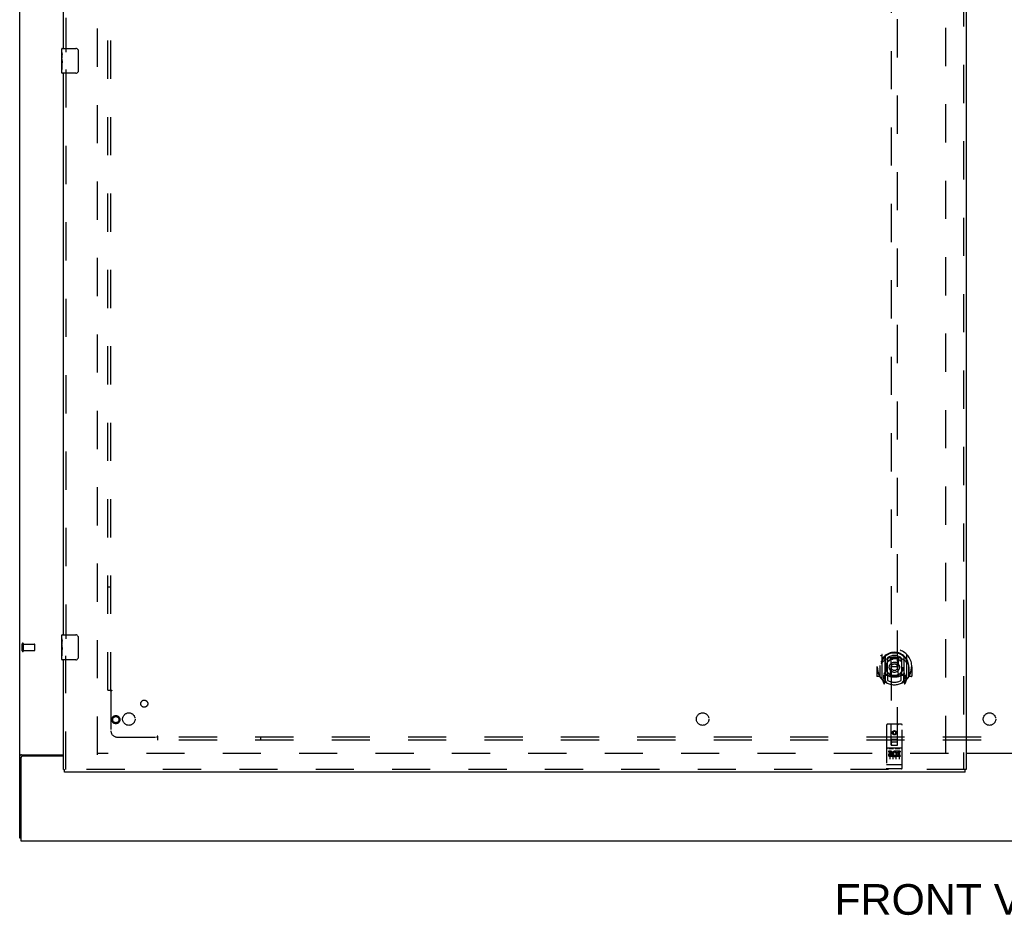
# Model space of a CAD drawing. Header units: inches. Extents: x 0 to 278, y 0 to 180.
# Tile 3 of 81: x 58 to 97, y 46 to 82. Entities that reach past the tile are written whole.
import ezdxf

# ---------------------------------------------------------------- set-up
doc = ezdxf.new("R2010")
doc.units = ezdxf.units.IN
doc.header["$LTSCALE"] = 15.310625
doc.header["$MEASUREMENT"] = 0
doc.linetypes.add('HIDDEN', pattern=[0.2, 0.1, -0.1])
doc.layers.get('0').update_dxf_attribs({"linetype": 'CONTINUOUS'})
for name, color, linetype in [('DEFAULT_2', 8, 'HIDDEN'), ('DIMENSIONS', 7, 'CONTINUOUS'), ('LEFTHAND_DOOR_ASSEMBLY', 7, 'CONTINUOUS'), ('SUBPANEL', 7, 'CONTINUOUS')]:
    doc.layers.add(name, color=color, linetype=linetype)
doc.styles.get("Standard").update_dxf_attribs({"font": 'arial.ttf'})

msp = doc.modelspace()

# ---------------------------------------------------------------- linework, layer by layer
at = {"color": 3, "linetype": 'Continuous'}
for p, q in [((57.697, 48.93), (57.697, 134.722)), ((57.749, 52.162), (57.749, 48.826)), ((57.767, 52.274), (59.447, 52.274)), ((59.447, 52.222), (57.809, 52.222)), ((95.634, 52.341), (97.509, 52.341)), ((97.509, 52.326), (95.634, 52.326)), ((57.749, 48.826), (135.395, 48.826))]:
    msp.add_line(p, q, dxfattribs=at)
at = {"color": 7, "linetype": 'Continuous'}
msp.add_line((57.749, 48.93), (57.697, 48.93), dxfattribs=at)
at = {"color": 3, "linetype": 'Continuous'}
for points in [[(57.732, 52.259), (57.728, 52.258), (57.725, 52.256), (57.721, 52.255), (57.718, 52.254), (57.714, 52.252), (57.712, 52.251), (57.709, 52.249), (57.706, 52.248), (57.704, 52.246), (57.702, 52.244), (57.7, 52.243), (57.699, 52.241), (57.698, 52.239), (57.697, 52.237), (57.697, 52.235), (57.697, 52.233)], [(57.767, 52.274), (57.765, 52.272), (57.762, 52.271), (57.759, 52.269), (57.756, 52.268), (57.752, 52.266), (57.749, 52.265), (57.745, 52.263), (57.74, 52.262), (57.732, 52.259)]]:
    msp.add_lwpolyline(points, dxfattribs=at)
msp.add_arc((57.809, 52.162), 0.06, 90, 180, dxfattribs=at)
at = {"layer": 'DEFAULT_2', "color": 8, "linetype": 'HIDDEN'}
for p, q in [((60.822, 52.274), (60.822, 131.378)), ((94.822, 52.305), (94.822, 131.347)), ((57.801, 56.434), (57.801, 56.718)), ((57.844, 56.434), (57.844, 56.718)), ((57.844, 56.7), (58.291, 56.7)), ((57.844, 56.452), (58.291, 56.452)), ((58.301, 56.462), (58.301, 56.69)), ((94.926, 52.326), (60.836, 52.326))]:
    msp.add_line(p, q, dxfattribs=at)
for centre, radius, start, end in [((57.822, 56.718), 0.0215, 360, 180), ((58.291, 56.69), 0.01, 360, 90), ((58.291, 56.462), 0.01, 270, 0), ((57.822, 56.434), 0.0215, 180, 0)]:
    msp.add_arc(centre, radius, start, end, dxfattribs=at)
at = {"layer": 'LEFTHAND_DOOR_ASSEMBLY', "color": 8, "linetype": 'HIDDEN'}
for p, q in [((95.53, 131.972), (95.53, 51.68)), ((59.551, 103.231), (59.551, 80.421)), ((92.634, 89.655), (92.634, 52.653)), ((92.884, 52.653), (92.884, 89.655)), ((59.551, 79.731), (59.551, 56.921)), ((59.551, 51.68), (59.551, 56.231)), ((92.259, 56.281), (92.259, 55.313)), ((92.377, 56.227), (92.377, 55.211)), ((92.384, 56.202), (92.384, 55.199)), ((92.477, 55.479), (92.477, 56.11)), ((92.484, 56.163), (92.484, 56.06)), ((92.597, 56.137), (92.627, 55.797)), ((92.922, 56.137), (92.892, 55.797)), ((93.034, 56.06), (93.034, 56.163)), ((93.042, 56.11), (93.042, 55.479)), ((93.134, 56.202), (93.134, 55.199)), ((93.142, 56.227), (93.142, 55.211)), ((93.259, 55.313), (93.259, 56.281)), ((92.074, 55.797), (92.059, 55.797)), ((92.059, 55.797), (92.059, 55.424)), ((92.177, 55.797), (92.192, 55.797)), ((92.177, 55.797), (92.177, 55.409)), ((92.184, 55.844), (92.184, 55.847)), ((92.184, 55.386), (92.184, 55.844)), ((92.596, 55.453), (92.627, 55.797)), ((92.892, 55.797), (92.627, 55.797)), ((92.922, 55.453), (92.892, 55.797)), ((93.342, 55.797), (93.327, 55.797)), ((93.334, 55.844), (93.334, 55.847)), ((93.334, 55.386), (93.334, 55.844)), ((93.342, 55.797), (93.342, 55.409)), ((93.459, 55.797), (93.444, 55.797)), ((93.459, 55.797), (93.459, 55.424)), ((92.177, 55.409), (92.074, 55.409)), ((92.177, 55.409), (92.185, 55.424)), ((92.264, 55.303), (92.334, 55.127)), ((92.377, 55.468), (92.317, 55.468)), ((92.317, 55.468), (92.317, 55.318)), ((92.317, 55.318), (92.384, 55.318)), ((92.355, 55.372), (92.325, 55.326)), ((92.454, 55.149), (92.384, 55.258)), ((92.387, 55.431), (92.387, 55.224)), ((92.477, 55.469), (92.404, 55.469)), ((92.473, 55.451), (92.407, 55.451)), ((92.484, 55.499), (92.484, 55.246)), ((93.034, 55.246), (93.034, 55.499)), ((93.114, 55.469), (93.042, 55.469)), ((93.112, 55.451), (93.046, 55.451)), ((93.134, 55.258), (93.064, 55.149)), ((93.132, 55.224), (93.132, 55.431)), ((93.134, 55.318), (93.202, 55.318)), ((93.202, 55.468), (93.142, 55.468)), ((93.194, 55.326), (93.164, 55.372)), ((93.185, 55.127), (93.255, 55.303)), ((93.202, 55.318), (93.202, 55.468)), ((93.334, 55.424), (93.342, 55.409)), ((93.444, 55.409), (93.342, 55.409)), ((92.355, 55.208), (92.36, 55.204)), ((92.363, 55.13), (92.377, 55.211)), ((93.142, 55.211), (93.156, 55.13)), ((93.163, 55.207), (93.163, 55.208)), ((93.163, 55.207), (93.163, 55.208)), ((93.163, 55.207), (93.163, 55.207)), ((92.447, 53.463), (92.447, 51.738)), ((93.042, 53.493), (92.477, 53.493)), ((92.633, 52.653), (92.629, 53.463)), ((92.886, 52.653), (92.889, 53.463)), ((93.072, 51.738), (93.072, 53.463)), ((92.632, 52.903), (92.887, 52.903)), ((92.759, 53.226), (92.697, 53.19)), ((92.697, 53.19), (92.707, 53.184)), ((92.697, 53.19), (92.697, 53.117)), ((92.697, 53.117), (92.707, 53.123)), ((92.697, 53.117), (92.759, 53.081)), ((92.759, 53.214), (92.707, 53.184)), ((92.707, 53.184), (92.707, 53.123)), ((92.707, 53.123), (92.759, 53.093)), ((92.822, 53.19), (92.759, 53.226)), ((92.759, 53.226), (92.759, 53.214)), ((92.812, 53.184), (92.759, 53.214)), ((92.759, 53.093), (92.812, 53.123)), ((92.759, 53.081), (92.822, 53.117)), ((92.759, 53.081), (92.759, 53.093)), ((92.822, 53.19), (92.812, 53.184)), ((92.812, 53.123), (92.812, 53.184)), ((92.822, 53.117), (92.812, 53.123)), ((92.822, 53.117), (92.822, 53.19)), ((93.042, 52.536), (92.477, 52.536)), ((92.548, 52.52), (92.72, 52.52)), ((92.633, 52.653), (92.654, 52.653)), ((92.654, 52.653), (92.864, 52.653)), ((92.844, 52.778), (92.674, 52.778)), ((92.798, 52.52), (92.97, 52.52)), ((92.864, 52.653), (92.886, 52.653)), ((92.615, 52.414), (92.522, 52.414)), ((92.522, 52.414), (92.522, 52.372)), ((92.615, 52.372), (92.522, 52.372)), ((92.572, 52.405), (92.572, 52.099)), ((92.619, 52.328), (92.573, 52.328)), ((92.615, 52.287), (92.586, 52.287)), ((92.679, 52.243), (92.586, 52.243)), ((92.679, 52.201), (92.586, 52.201)), ((92.679, 52.243), (92.679, 52.201)), ((92.697, 52.405), (92.697, 52.099)), ((92.811, 52.249), (92.828, 52.21)), ((92.822, 52.405), (92.822, 52.099)), ((92.835, 52.379), (92.822, 52.36)), ((92.832, 52.404), (92.835, 52.402)), ((92.991, 52.414), (92.835, 52.414)), ((92.835, 52.414), (92.835, 52.402)), ((92.835, 52.379), (92.835, 52.201)), ((92.991, 52.201), (92.835, 52.201)), ((92.991, 52.372), (92.878, 52.372)), ((92.878, 52.372), (92.878, 52.328)), ((92.97, 52.328), (92.878, 52.328)), ((92.97, 52.286), (92.878, 52.286)), ((92.878, 52.286), (92.878, 52.243)), ((92.991, 52.243), (92.878, 52.243)), ((92.947, 52.405), (92.947, 52.099)), ((92.97, 52.328), (92.97, 52.286)), ((92.991, 52.414), (92.991, 52.372)), ((92.991, 52.243), (92.991, 52.201)), ((92.465, 51.867), (92.464, 51.867)), ((92.466, 51.867), (92.465, 51.867)), ((92.465, 51.867), (92.465, 51.867)), ((92.467, 51.867), (92.466, 51.867)), ((92.468, 51.867), (92.467, 51.867)), ((92.469, 51.867), (92.468, 51.867)), ((92.469, 51.866), (92.469, 51.867)), ((92.47, 51.866), (92.469, 51.866)), ((92.471, 51.866), (92.47, 51.866)), ((92.472, 51.866), (92.471, 51.866)), ((92.473, 51.866), (92.472, 51.866)), ((92.474, 51.866), (92.473, 51.866)), ((92.473, 51.866), (92.473, 51.866)), ((92.475, 51.866), (92.474, 51.866)), ((92.476, 51.866), (92.475, 51.866)), ((92.477, 51.866), (92.476, 51.866)), ((93.042, 51.866), (92.477, 51.866)), ((93.042, 51.708), (92.477, 51.708)), ((93.042, 51.866), (93.043, 51.866)), ((93.043, 51.866), (93.044, 51.866)), ((93.044, 51.866), (93.045, 51.866)), ((93.045, 51.866), (93.046, 51.866)), ((93.046, 51.866), (93.047, 51.866)), ((93.046, 51.866), (93.046, 51.866)), ((93.047, 51.866), (93.048, 51.866)), ((93.048, 51.866), (93.049, 51.866)), ((93.049, 51.866), (93.05, 51.866)), ((93.05, 51.866), (93.051, 51.867)), ((93.051, 51.867), (93.052, 51.867)), ((93.051, 51.867), (93.051, 51.867)), ((93.052, 51.867), (93.053, 51.867)), ((93.053, 51.867), (93.054, 51.867)), ((93.054, 51.867), (93.055, 51.867)), ((93.054, 51.867), (93.054, 51.867)), ((93.055, 51.867), (93.056, 51.867)), ((95.592, 51.68), (59.489, 51.68))]:
    msp.add_line(p, q, dxfattribs=at)
at = {"layer": 'LEFTHAND_DOOR_ASSEMBLY', "color": 3, "linetype": 'Continuous'}
for p, q in [((95.634, 131.972), (95.634, 51.68)), ((59.447, 80.576), (59.447, 103.076)), ((59.447, 57.076), (59.447, 79.576)), ((59.447, 51.68), (59.447, 56.076)), ((95.592, 51.576), (59.489, 51.576))]:
    msp.add_line(p, q, dxfattribs=at)
at = {"layer": 'LEFTHAND_DOOR_ASSEMBLY', "color": 7, "linetype": 'Continuous'}
for p, q in [((59.387, 80.415), (59.387, 80.561)), ((59.402, 80.576), (59.942, 80.576)), ((59.387, 80.157), (59.387, 80.414)), ((59.393, 80.359), (59.387, 80.359)), ((59.387, 80.191), (59.394, 80.191)), ((59.387, 79.591), (59.387, 80.155)), ((59.388, 80.128), (59.387, 80.128)), ((59.394, 80.191), (59.394, 80.327)), ((60.042, 80.476), (60.042, 79.676)), ((59.387, 79.996), (59.393, 79.996)), ((59.387, 79.96), (59.394, 79.96)), ((59.387, 79.897), (59.394, 79.897)), ((59.387, 79.73), (59.394, 79.73)), ((59.394, 79.73), (59.394, 79.96)), ((59.942, 79.576), (59.402, 79.576)), ((59.387, 56.915), (59.387, 57.061)), ((59.387, 56.657), (59.387, 56.914)), ((59.393, 56.859), (59.387, 56.859)), ((59.402, 57.076), (59.942, 57.076)), ((60.042, 56.976), (60.042, 56.176)), ((59.387, 56.691), (59.394, 56.691)), ((59.387, 56.091), (59.387, 56.655)), ((59.388, 56.628), (59.387, 56.628)), ((59.387, 56.496), (59.393, 56.496)), ((59.387, 56.46), (59.394, 56.46)), ((59.394, 56.691), (59.394, 56.827)), ((59.394, 56.23), (59.394, 56.46)), ((59.387, 56.397), (59.394, 56.397)), ((59.387, 56.23), (59.394, 56.23)), ((59.942, 56.076), (59.402, 56.076)), ((59.447, 51.68), (59.489, 51.68)), ((59.489, 51.576), (59.489, 51.68)), ((95.634, 51.68), (95.592, 51.68)), ((95.592, 51.576), (95.592, 51.68))]:
    msp.add_line(p, q, dxfattribs=at)
for points in [[(59.387, 80.415), (59.387, 80.411), (59.387, 80.407), (59.388, 80.401), (59.39, 80.388)], [(59.387, 80.157), (59.387, 80.149), (59.387, 80.14), (59.388, 80.13)], [(59.388, 80.13), (59.391, 80.096), (59.392, 80.084), (59.393, 80.072), (59.393, 80.059), (59.394, 80.047), (59.394, 80.034), (59.394, 80.021), (59.393, 80.008), (59.393, 79.996), (59.392, 79.983), (59.391, 79.971)], [(59.39, 80.388), (59.39, 80.381), (59.391, 80.372), (59.392, 80.364)], [(59.392, 80.364), (59.393, 80.355), (59.393, 80.346), (59.394, 80.337), (59.394, 80.327)], [(60.035, 80.512), (60.037, 80.506), (60.039, 80.5), (60.04, 80.494), (60.041, 80.488), (60.042, 80.482), (60.042, 80.476)], [(60.042, 79.676), (60.042, 79.669), (60.041, 79.663), (60.04, 79.657), (60.039, 79.651), (60.037, 79.645), (60.035, 79.64)], [(59.387, 56.915), (59.387, 56.911), (59.387, 56.907), (59.388, 56.901), (59.39, 56.888)], [(59.39, 56.888), (59.39, 56.881), (59.391, 56.872), (59.392, 56.864)], [(59.392, 56.864), (59.393, 56.855), (59.393, 56.846), (59.394, 56.837), (59.394, 56.827)], [(60.035, 57.012), (60.037, 57.006), (60.039, 57), (60.04, 56.994), (60.041, 56.988), (60.042, 56.982), (60.042, 56.976)], [(59.387, 56.657), (59.387, 56.649), (59.387, 56.64), (59.388, 56.63)], [(59.388, 56.63), (59.391, 56.596), (59.392, 56.584), (59.393, 56.572), (59.393, 56.559), (59.394, 56.547), (59.394, 56.534), (59.394, 56.521), (59.393, 56.508), (59.393, 56.496), (59.392, 56.483), (59.391, 56.471)], [(60.042, 56.176), (60.042, 56.169), (60.041, 56.163), (60.04, 56.157), (60.039, 56.151), (60.037, 56.145), (60.035, 56.14)]]:
    msp.add_lwpolyline(points, dxfattribs=at)
at = {"layer": 'LEFTHAND_DOOR_ASSEMBLY', "color": 8, "linetype": 'HIDDEN'}
for points in [[(92.214, 56.236), (92.215, 56.237), (92.215, 56.238), (92.216, 56.239), (92.217, 56.239), (92.217, 56.24), (92.218, 56.241), (92.219, 56.242), (92.22, 56.242), (92.22, 56.243), (92.221, 56.244), (92.222, 56.245), (92.223, 56.245), (92.224, 56.246), (92.224, 56.247), (92.225, 56.248), (92.226, 56.248), (92.227, 56.249), (92.228, 56.249), (92.228, 56.25), (92.229, 56.251), (92.23, 56.251), (92.231, 56.252), (92.232, 56.252), (92.233, 56.253), (92.234, 56.254), (92.234, 56.254), (92.235, 56.255), (92.236, 56.255), (92.237, 56.256), (92.238, 56.256), (92.239, 56.257), (92.24, 56.257), (92.241, 56.257), (92.242, 56.258)], [(92.571, 56.154), (92.577, 56.156), (92.582, 56.157), (92.588, 56.158), (92.593, 56.16), (92.598, 56.161), (92.604, 56.162), (92.609, 56.163), (92.615, 56.165), (92.62, 56.166), (92.626, 56.167), (92.631, 56.168), (92.637, 56.169), (92.642, 56.17), (92.648, 56.171), (92.653, 56.172), (92.659, 56.172), (92.664, 56.173), (92.67, 56.174), (92.676, 56.175), (92.681, 56.175), (92.687, 56.176), (92.692, 56.177), (92.698, 56.177), (92.703, 56.177), (92.709, 56.178), (92.715, 56.178), (92.72, 56.179), (92.726, 56.179), (92.731, 56.179), (92.737, 56.179), (92.743, 56.18), (92.748, 56.18), (92.754, 56.18), (92.759, 56.18), (92.765, 56.18), (92.77, 56.18), (92.776, 56.18), (92.782, 56.179), (92.787, 56.179), (92.793, 56.179), (92.798, 56.179), (92.804, 56.178), (92.81, 56.178), (92.815, 56.177), (92.821, 56.177), (92.826, 56.177), (92.832, 56.176), (92.837, 56.175), (92.843, 56.175), (92.849, 56.174), (92.854, 56.173), (92.86, 56.172), (92.865, 56.172), (92.871, 56.171), (92.876, 56.17), (92.882, 56.169), (92.887, 56.168), (92.893, 56.167), (92.898, 56.166), (92.904, 56.165), (92.909, 56.163), (92.915, 56.162), (92.92, 56.161), (92.926, 56.16), (92.931, 56.158), (92.936, 56.157), (92.942, 56.156), (92.947, 56.154)], [(93.277, 56.258), (93.278, 56.257), (93.279, 56.257), (93.28, 56.257), (93.281, 56.256), (93.281, 56.256), (93.282, 56.255), (93.283, 56.255), (93.284, 56.254), (93.285, 56.254), (93.286, 56.253), (93.287, 56.252), (93.288, 56.252), (93.289, 56.251), (93.289, 56.251), (93.29, 56.25), (93.291, 56.249), (93.292, 56.249), (93.293, 56.248), (93.293, 56.248), (93.294, 56.247), (93.295, 56.246), (93.296, 56.245), (93.297, 56.245), (93.297, 56.244), (93.298, 56.243), (93.299, 56.242), (93.3, 56.242), (93.3, 56.241), (93.301, 56.24), (93.302, 56.239), (93.303, 56.239), (93.303, 56.238), (93.304, 56.237), (93.305, 56.236)], [(92.305, 56.012), (92.303, 56.011), (92.302, 56.01), (92.3, 56.008), (92.299, 56.007), (92.297, 56.005), (92.296, 56.004), (92.294, 56.002), (92.292, 56), (92.29, 55.998), (92.289, 55.997), (92.287, 55.995), (92.285, 55.993), (92.283, 55.99), (92.281, 55.988), (92.279, 55.986), (92.277, 55.984), (92.275, 55.981), (92.273, 55.979), (92.271, 55.976), (92.269, 55.973), (92.266, 55.97), (92.264, 55.967), (92.262, 55.964), (92.26, 55.961), (92.257, 55.958), (92.255, 55.954), (92.252, 55.951), (92.25, 55.947), (92.247, 55.943), (92.244, 55.939), (92.242, 55.935), (92.239, 55.93), (92.236, 55.926), (92.233, 55.921), (92.23, 55.916), (92.227, 55.911)], [(93.292, 55.911), (93.289, 55.916), (93.286, 55.921), (93.283, 55.926), (93.28, 55.93), (93.277, 55.935), (93.274, 55.939), (93.272, 55.943), (93.269, 55.947), (93.266, 55.951), (93.264, 55.954), (93.262, 55.958), (93.259, 55.961), (93.257, 55.964), (93.254, 55.967), (93.252, 55.97), (93.25, 55.973), (93.248, 55.976), (93.246, 55.979), (93.244, 55.981), (93.242, 55.984), (93.24, 55.986), (93.238, 55.988), (93.236, 55.99), (93.234, 55.993), (93.232, 55.995), (93.23, 55.997), (93.228, 55.998), (93.227, 56), (93.225, 56.002), (93.223, 56.004), (93.221, 56.005), (93.22, 56.007), (93.218, 56.008), (93.217, 56.01), (93.215, 56.011), (93.214, 56.012)], [(92.242, 55.337), (92.241, 55.337), (92.24, 55.337), (92.239, 55.338), (92.238, 55.338), (92.237, 55.339), (92.236, 55.339), (92.235, 55.34), (92.234, 55.34), (92.234, 55.341), (92.233, 55.341), (92.232, 55.342), (92.231, 55.343), (92.23, 55.343), (92.229, 55.344), (92.228, 55.344), (92.228, 55.345), (92.227, 55.346), (92.226, 55.346), (92.225, 55.347), (92.224, 55.348), (92.224, 55.348), (92.223, 55.349), (92.222, 55.35), (92.221, 55.35), (92.22, 55.351), (92.22, 55.352), (92.219, 55.353), (92.218, 55.354), (92.217, 55.354), (92.217, 55.355), (92.216, 55.356), (92.215, 55.357), (92.215, 55.358), (92.214, 55.358)], [(93.305, 55.358), (93.304, 55.358), (93.303, 55.357), (93.303, 55.356), (93.302, 55.355), (93.301, 55.354), (93.3, 55.354), (93.3, 55.353), (93.299, 55.352), (93.298, 55.351), (93.297, 55.35), (93.297, 55.35), (93.296, 55.349), (93.295, 55.348), (93.294, 55.348), (93.293, 55.347), (93.293, 55.346), (93.292, 55.346), (93.291, 55.345), (93.29, 55.344), (93.289, 55.344), (93.289, 55.343), (93.288, 55.343), (93.287, 55.342), (93.286, 55.341), (93.285, 55.341), (93.284, 55.34), (93.283, 55.34), (93.282, 55.339), (93.281, 55.339), (93.281, 55.338), (93.28, 55.338), (93.279, 55.337), (93.278, 55.337), (93.277, 55.337)], [(92.542, 52.519), (92.542, 52.519), (92.542, 52.519), (92.542, 52.519), (92.542, 52.519), (92.542, 52.519), (92.542, 52.519), (92.542, 52.519), (92.543, 52.519), (92.543, 52.519), (92.543, 52.519), (92.543, 52.519), (92.543, 52.52), (92.543, 52.52), (92.543, 52.52), (92.543, 52.52), (92.543, 52.52), (92.544, 52.52), (92.544, 52.52), (92.544, 52.52), (92.544, 52.52), (92.544, 52.52), (92.544, 52.52), (92.544, 52.52), (92.544, 52.52), (92.545, 52.52), (92.545, 52.52), (92.545, 52.52), (92.545, 52.52), (92.545, 52.52), (92.545, 52.52), (92.546, 52.52), (92.546, 52.52), (92.546, 52.52), (92.546, 52.52), (92.546, 52.52), (92.546, 52.52), (92.547, 52.52), (92.547, 52.52), (92.547, 52.52), (92.547, 52.52), (92.547, 52.52), (92.548, 52.52), (92.548, 52.52), (92.548, 52.52), (92.548, 52.52)], [(92.72, 52.52), (92.72, 52.52), (92.721, 52.52), (92.721, 52.52), (92.721, 52.52), (92.721, 52.52), (92.721, 52.52), (92.722, 52.52), (92.722, 52.52), (92.722, 52.52), (92.722, 52.52), (92.722, 52.52), (92.723, 52.52), (92.723, 52.52), (92.723, 52.52), (92.723, 52.52), (92.723, 52.52), (92.723, 52.52), (92.724, 52.52), (92.724, 52.52), (92.724, 52.52), (92.724, 52.52), (92.724, 52.52), (92.724, 52.52), (92.724, 52.52), (92.725, 52.52), (92.725, 52.52), (92.725, 52.52), (92.725, 52.52), (92.725, 52.52), (92.725, 52.52), (92.725, 52.52), (92.725, 52.52), (92.726, 52.52), (92.726, 52.52), (92.726, 52.519), (92.726, 52.519), (92.726, 52.519), (92.726, 52.519), (92.726, 52.519), (92.726, 52.519), (92.726, 52.519), (92.726, 52.519), (92.727, 52.519), (92.727, 52.519), (92.727, 52.519), (92.727, 52.519)], [(92.792, 52.519), (92.792, 52.519), (92.792, 52.519), (92.792, 52.519), (92.792, 52.519), (92.792, 52.519), (92.792, 52.519), (92.792, 52.519), (92.793, 52.519), (92.793, 52.519), (92.793, 52.519), (92.793, 52.519), (92.793, 52.52), (92.793, 52.52), (92.793, 52.52), (92.793, 52.52), (92.793, 52.52), (92.794, 52.52), (92.794, 52.52), (92.794, 52.52), (92.794, 52.52), (92.794, 52.52), (92.794, 52.52), (92.794, 52.52), (92.794, 52.52), (92.795, 52.52), (92.795, 52.52), (92.795, 52.52), (92.795, 52.52), (92.795, 52.52), (92.795, 52.52), (92.796, 52.52), (92.796, 52.52), (92.796, 52.52), (92.796, 52.52), (92.796, 52.52), (92.796, 52.52), (92.797, 52.52), (92.797, 52.52), (92.797, 52.52), (92.797, 52.52), (92.797, 52.52), (92.798, 52.52), (92.798, 52.52), (92.798, 52.52), (92.798, 52.52)], [(92.97, 52.52), (92.97, 52.52), (92.971, 52.52), (92.971, 52.52), (92.971, 52.52), (92.971, 52.52), (92.971, 52.52), (92.972, 52.52), (92.972, 52.52), (92.972, 52.52), (92.972, 52.52), (92.972, 52.52), (92.973, 52.52), (92.973, 52.52), (92.973, 52.52), (92.973, 52.52), (92.973, 52.52), (92.973, 52.52), (92.974, 52.52), (92.974, 52.52), (92.974, 52.52), (92.974, 52.52), (92.974, 52.52), (92.974, 52.52), (92.974, 52.52), (92.975, 52.52), (92.975, 52.52), (92.975, 52.52), (92.975, 52.52), (92.975, 52.52), (92.975, 52.52), (92.975, 52.52), (92.975, 52.52), (92.976, 52.52), (92.976, 52.52), (92.976, 52.519), (92.976, 52.519), (92.976, 52.519), (92.976, 52.519), (92.976, 52.519), (92.976, 52.519), (92.976, 52.519), (92.976, 52.519), (92.977, 52.519), (92.977, 52.519), (92.977, 52.519), (92.977, 52.519)], [(92.464, 51.867), (92.463, 51.867), (92.463, 51.867), (92.462, 51.867), (92.462, 51.867), (92.462, 51.867), (92.461, 51.867), (92.461, 51.867), (92.46, 51.867), (92.46, 51.867), (92.46, 51.868), (92.459, 51.868), (92.459, 51.868), (92.459, 51.868), (92.458, 51.868), (92.458, 51.868), (92.458, 51.868), (92.457, 51.868), (92.457, 51.868), (92.457, 51.868), (92.457, 51.868), (92.456, 51.868), (92.456, 51.868), (92.456, 51.868), (92.455, 51.868), (92.455, 51.869), (92.455, 51.869), (92.454, 51.869), (92.454, 51.869), (92.454, 51.869), (92.454, 51.869), (92.453, 51.869), (92.453, 51.869), (92.453, 51.869), (92.453, 51.869), (92.452, 51.869), (92.452, 51.869), (92.452, 51.87), (92.452, 51.87), (92.451, 51.87), (92.451, 51.87), (92.451, 51.87), (92.451, 51.87), (92.451, 51.87), (92.45, 51.87), (92.45, 51.87), (92.45, 51.87), (92.45, 51.87), (92.45, 51.871), (92.449, 51.871), (92.449, 51.871), (92.449, 51.871), (92.449, 51.871), (92.449, 51.871), (92.449, 51.871), (92.448, 51.871), (92.448, 51.871), (92.448, 51.871), (92.448, 51.872), (92.448, 51.872), (92.448, 51.872), (92.448, 51.872), (92.448, 51.872), (92.448, 51.872), (92.447, 51.872), (92.447, 51.872), (92.447, 51.872), (92.447, 51.872), (92.447, 51.873), (92.447, 51.873), (92.447, 51.873), (92.447, 51.873), (92.447, 51.873), (92.447, 51.873), (92.447, 51.873), (92.447, 51.873), (92.447, 51.873), (92.447, 51.873), (92.447, 51.874), (92.447, 51.874)], [(93.056, 51.867), (93.056, 51.867), (93.057, 51.867), (93.057, 51.867), (93.057, 51.867), (93.058, 51.867), (93.058, 51.867), (93.058, 51.867), (93.059, 51.868), (93.059, 51.868), (93.06, 51.868), (93.06, 51.868), (93.06, 51.868), (93.061, 51.868), (93.061, 51.868), (93.061, 51.868), (93.061, 51.868), (93.062, 51.868), (93.062, 51.868), (93.062, 51.868), (93.063, 51.868), (93.063, 51.868), (93.063, 51.868), (93.064, 51.869), (93.064, 51.869), (93.064, 51.869), (93.064, 51.869), (93.065, 51.869), (93.065, 51.869), (93.065, 51.869), (93.066, 51.869), (93.066, 51.869), (93.066, 51.869), (93.066, 51.869), (93.067, 51.869), (93.067, 51.87), (93.067, 51.87), (93.067, 51.87), (93.067, 51.87), (93.068, 51.87), (93.068, 51.87), (93.068, 51.87), (93.068, 51.87), (93.068, 51.87), (93.069, 51.87), (93.069, 51.87), (93.069, 51.871), (93.069, 51.871), (93.069, 51.871), (93.07, 51.871), (93.07, 51.871), (93.07, 51.871), (93.07, 51.871), (93.07, 51.871), (93.07, 51.871), (93.07, 51.871), (93.071, 51.872), (93.071, 51.872), (93.071, 51.872), (93.071, 51.872), (93.071, 51.872), (93.071, 51.872), (93.071, 51.872), (93.071, 51.872), (93.071, 51.872), (93.071, 51.872), (93.071, 51.873), (93.072, 51.873), (93.072, 51.873), (93.072, 51.873), (93.072, 51.873), (93.072, 51.873), (93.072, 51.873), (93.072, 51.873), (93.072, 51.873), (93.072, 51.873), (93.072, 51.874), (93.072, 51.874)]]:
    msp.add_lwpolyline(points, dxfattribs=at)
for centre, radius in [((92.759, 55.779), 0.35), ((92.759, 55.779), 0.335), ((92.759, 55.779), 0.205), ((92.759, 55.779), 0.133), ((61.551, 53.68), 0.164), ((61.551, 53.68), 0.124), ((92.759, 53.153), 0.085), ((92.759, 53.153), 0.0845)]:
    msp.add_circle(centre, radius, dxfattribs=at)
at = {"layer": 'LEFTHAND_DOOR_ASSEMBLY', "color": 7, "linetype": 'Continuous'}
for centre, radius, start, end in [((59.402, 80.561), 0.015, 90, 180), ((59.942, 80.476), 0.1, 21.1999, 90), ((59.402, 79.591), 0.015, 180, 270), ((59.942, 79.676), 0.1, 270, 338.7946), ((59.402, 57.061), 0.015, 90, 180), ((59.942, 56.976), 0.1, 21.1999, 90), ((59.402, 56.091), 0.015, 180, 270), ((59.942, 56.176), 0.1, 270, 338.7946)]:
    msp.add_arc(centre, radius, start, end, dxfattribs=at)
at = {"layer": 'LEFTHAND_DOOR_ASSEMBLY', "color": 8, "linetype": 'HIDDEN'}
for centre, radius, start, end in [((92.759, 55.797), 0.7, 305.5126, 234.4874), ((92.759, 55.795), 0.583, 0.2464, 179.7536), ((92.759, 55.769), 0.58, 7.6622, 172.3378), ((92.274, 56.281), 0.015, 135.0748, 180), ((92.759, 55.48), 0.7, 49.529, 130.471), ((92.392, 56.227), 0.015, 130.3587, 180), ((92.404, 56.202), 0.02, 129.3378, 179.9984), ((92.492, 56.11), 0.015, 112.9863, 180), ((92.759, 55.769), 0.48, 55.0461, 124.9539), ((92.514, 56.06), 0.03, 180, 311.1261), ((92.759, 55.779), 0.343, 48.8739, 131.1261), ((92.577, 56.135), 0.02, 5.0796, 105.5752), ((92.942, 56.135), 0.02, 74.4248, 174.9204), ((93.004, 56.06), 0.03, 228.8739, 360), ((93.027, 56.11), 0.015, 0, 67.0137), ((93.114, 56.202), 0.02, 0, 50.6594), ((93.127, 56.227), 0.015, 0, 49.6413), ((93.244, 56.281), 0.015, 0, 44.9252), ((92.759, 55.797), 0.685, 180, 213.0115), ((92.204, 55.844), 0.02, 172.3378, 180), ((93.314, 55.844), 0.02, 0, 7.6622), ((92.759, 55.797), 0.685, 326.9885, 360), ((92.074, 55.424), 0.015, 180, 270), ((92.204, 55.386), 0.02, 180, 215.2961), ((92.759, 55.779), 0.7, 215.2961, 324.7039), ((92.274, 55.313), 0.015, 180, 224.9252), ((92.329, 55.323), 0.005, 147.3208, 270), ((92.759, 56.11), 0.7, 233.2319, 306.7681), ((92.196, 55.473), 0.188, 327.3208, 360), ((92.404, 55.449), 0.02, 90, 180), ((92.407, 55.431), 0.02, 90, 180), ((92.473, 55.431), 0.02, 66.536, 90), ((92.492, 55.479), 0.015, 180, 247.0137), ((92.759, 56.092), 0.7, 246.536, 293.464), ((92.514, 55.499), 0.03, 48.8739, 180), ((92.759, 55.779), 0.343, 228.8739, 311.1261), ((92.576, 55.455), 0.02, 254.3869, 354.9204), ((92.942, 55.455), 0.02, 185.0796, 285.6131), ((93.004, 55.499), 0.03, 0, 131.1261), ((93.027, 55.479), 0.015, 292.9863, 360), ((93.046, 55.431), 0.02, 90, 113.464), ((93.112, 55.431), 0.02, 0, 90), ((93.114, 55.449), 0.02, 0, 90), ((93.322, 55.473), 0.188, 180, 212.6792), ((93.189, 55.323), 0.005, 270, 32.6792), ((93.244, 55.313), 0.015, 315.0748, 360), ((93.314, 55.386), 0.02, 324.7039, 360), ((93.444, 55.424), 0.015, 270, 360), ((92.348, 55.133), 0.015, 201.8041, 350), ((92.364, 55.244), 0.02, 234.4874, 360), ((92.367, 55.224), 0.02, 234.7457, 360), ((92.404, 55.199), 0.02, 180, 238.5295), ((92.759, 55.779), 0.6, 242.7204, 297.2796), ((93.114, 55.199), 0.02, 301.4688, 359.9992), ((93.152, 55.224), 0.02, 180, 305.2543), ((93.154, 55.244), 0.02, 180, 305.5126), ((93.171, 55.133), 0.015, 190, 338.1959), ((92.477, 53.463), 0.03, 90, 180), ((92.599, 53.463), 0.03, 0, 90), ((92.919, 53.463), 0.03, 90, 180), ((93.042, 53.463), 0.03, 0, 90), ((92.477, 52.566), 0.03, 180, 270), ((92.674, 52.738), 0.04, 90, 180), ((92.674, 52.693), 0.04, 180, 270), ((92.844, 52.738), 0.04, 0, 90), ((92.844, 52.693), 0.04, 270, 360), ((93.042, 52.566), 0.03, 270, 360), ((92.586, 52.265), 0.0644, 102.2995, 270.0775), ((92.586, 52.265), 0.0219, 89.9011, 270), ((92.615, 52.351), 0.0635, 270, 90), ((92.615, 52.35), 0.0219, 280.307, 90), ((92.785, 52.308), 0.107, 64.2636, 293.4027), ((92.785, 52.308), 0.0639, 54.8895, 293.4026), ((92.477, 51.738), 0.03, 180, 270), ((93.042, 51.738), 0.03, 270, 360)]:
    msp.add_arc(centre, radius, start, end, dxfattribs=at)
at = {"layer": 'LEFTHAND_DOOR_ASSEMBLY', "color": 7, "linetype": 'Continuous'}
for centre in [(59.65, 79.992), (59.65, 56.492)]:
    msp.add_ellipse(centre, major_axis=(0.263, 0), ratio=0.432808, start_param=3.141593, end_param=3.321581, dxfattribs=at)
at = {"layer": 'SUBPANEL', "color": 8, "linetype": 'HIDDEN'}
for p, q in [((61.228, 54.857), (61.228, 128.794)), ((61.353, 54.857), (61.353, 128.794)), ((61.353, 58.982), (61.228, 58.982)), ((61.228, 54.857), (61.315, 54.857)), ((61.315, 54.857), (61.394, 54.857)), ((61.334, 54.84), (61.341, 54.833)), ((61.353, 54.822), (61.353, 53.232)), ((61.603, 52.982), (63.193, 52.982)), ((63.228, 52.943), (63.228, 53.023)), ((129.916, 52.982), (63.228, 52.982)), ((63.228, 52.857), (63.228, 52.943)), ((67.353, 52.982), (67.353, 52.857)), ((129.916, 52.857), (63.228, 52.857))]:
    msp.add_line(p, q, dxfattribs=at)
for points in [[(61.315, 54.857), (61.317, 54.855), (61.319, 54.853), (61.322, 54.852), (61.324, 54.85), (61.326, 54.848), (61.328, 54.847), (61.329, 54.845), (61.331, 54.843), (61.333, 54.842), (61.334, 54.84)], [(61.341, 54.833), (61.343, 54.831), (61.346, 54.829), (61.348, 54.827), (61.35, 54.825), (61.351, 54.823), (61.353, 54.822)], [(61.367, 54.831), (61.364, 54.83), (61.362, 54.828), (61.359, 54.826), (61.357, 54.825), (61.355, 54.823), (61.353, 54.822)], [(61.394, 54.857), (61.393, 54.855), (61.392, 54.853), (61.391, 54.851), (61.39, 54.85), (61.389, 54.848), (61.388, 54.846), (61.386, 54.845), (61.384, 54.843), (61.383, 54.841), (61.381, 54.84), (61.379, 54.839), (61.376, 54.837), (61.374, 54.836), (61.372, 54.834), (61.367, 54.831)], [(63.205, 53.001), (63.202, 52.996), (63.201, 52.993), (63.199, 52.991), (63.197, 52.988), (63.196, 52.986), (63.194, 52.984), (63.193, 52.982)], [(63.206, 52.968), (63.204, 52.97), (63.202, 52.972), (63.2, 52.974), (63.198, 52.976), (63.196, 52.978), (63.194, 52.98), (63.193, 52.982)], [(63.228, 53.023), (63.226, 53.022), (63.224, 53.021), (63.222, 53.02), (63.221, 53.019), (63.219, 53.018), (63.217, 53.017), (63.216, 53.015), (63.214, 53.013), (63.212, 53.011), (63.211, 53.01), (63.21, 53.008), (63.208, 53.005), (63.207, 53.003), (63.205, 53.001)], [(63.228, 52.943), (63.226, 52.946), (63.225, 52.948), (63.223, 52.95), (63.221, 52.953), (63.219, 52.955), (63.218, 52.956), (63.216, 52.958), (63.214, 52.96), (63.213, 52.962), (63.211, 52.963), (63.206, 52.968)]]:
    msp.add_lwpolyline(points, dxfattribs=at)
for centre, radius in [((62.691, 54.319), 0.141), ((62.072, 53.701), 0.25), ((85.072, 53.701), 0.25), ((96.572, 53.701), 0.25)]:
    msp.add_circle(centre, radius, dxfattribs=at)
msp.add_arc((61.603, 53.232), 0.25, 180, 270, dxfattribs=at)

# ---------------------------------------------------------------- texts
at = {"layer": 'DIMENSIONS', "color": 2, "linetype": 'Continuous', "insert": (95.743, 47.09), "char_height": 1.2281, "width": 10.74724, "attachment_point": 2, "line_spacing_factor": 0.9}
msp.add_mtext('FRONT VIEW', dxfattribs=at)

doc.saveas('drawing.dxf')
